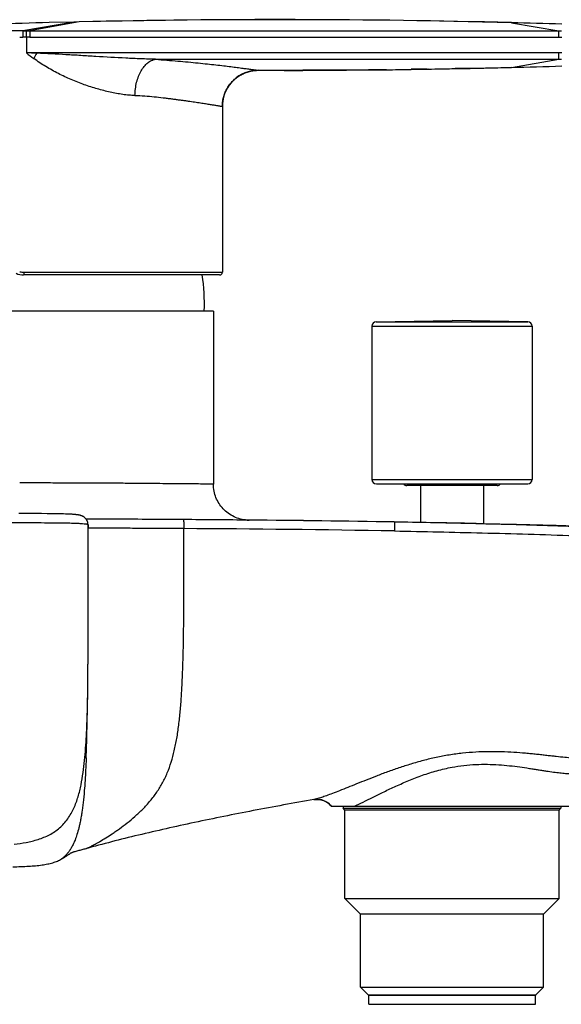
# Model space of a CAD drawing. Header units: millimetres. Extents: x 84 to 582, y -31 to 332.
# Tile 14 of 16: x 456 to 516, y 222 to 332. Entities that reach past the tile are written whole.
import ezdxf

# ---------------------------------------------------------------- set-up
doc = ezdxf.new("R2010")
doc.units = ezdxf.units.MM
doc.header["$LTSCALE"] = 30.734
doc.layers.get('0').update_dxf_attribs({"linetype": 'CONTINUOUS'})

msp = doc.modelspace()

# ---------------------------------------------------------------- linework, layer by layer
at = {"color": 9, "linetype": 'CONTINUOUS'}
for p, q in [((461.87, 331.51), (456.22, 330.52)), ((462.48, 331.53), (456.97, 330.52)), ((510.46, 331.44), (515.71, 330.52)), ((456.22, 330.52), (456.6, 330.52)), ((456.6, 330.52), (456.97, 330.52)), ((515.71, 330.52), (516.04, 330.52)), ((456.63, 329.82), (456.23, 329.82)), ((456.63, 329.82), (456.63, 328.09)), ((456.99, 329.82), (456.63, 329.82)), ((510.46, 326.48), (515.71, 327.4)), ((515.71, 327.4), (516.04, 327.4)), ((456.32, 303.72), (478.37, 303.72)), ((494.97, 297.73), (512.77, 297.73)), ((495.46, 298.23), (512.28, 298.23)), ((494.97, 280.72), (512.77, 280.72)), ((488.55, 245.16), (488.54, 245.16)), ((488.55, 245.16), (488.54, 245.16)), ((488.54, 245.16), (488.54, 245.16)), ((488.54, 245.16), (488.54, 245.16)), ((490.46, 244.42), (490.46, 244.42)), ((490.46, 244.42), (490.46, 244.42)), ((460.53, 238.57), (460.53, 238.57)), ((460.53, 238.57), (460.53, 238.57))]:
    msp.add_line(p, q, dxfattribs=at)
at = {"color": 7, "linetype": 'CONTINUOUS'}
for p, q in [((461.87, 331.51), (459.14, 331.45)), ((462.48, 331.53), (461.87, 331.51)), ((467.26, 331.62), (462.48, 331.53)), ((482.38, 326.15), (483.01, 326.15)), ((483.01, 326.15), (487.58, 326.15)), ((491.74, 326.17), (487.32, 326.15)), ((489.9, 326.16), (487.32, 326.15)), ((487.58, 326.15), (492.16, 326.17)), ((491.95, 326.17), (489.9, 326.16)), ((496.42, 326.21), (491.74, 326.17)), ((494.59, 326.19), (491.95, 326.17)), ((492.16, 326.17), (496.73, 326.22)), ((496.58, 326.22), (494.59, 326.19)), ((496.73, 326.22), (501.31, 326.28)), ((501.21, 326.28), (499.34, 326.25)), ((501.1, 326.28), (499.34, 326.26)), ((501.31, 326.28), (505.9, 326.37)), ((505.84, 326.37), (504.22, 326.34)), ((505.9, 326.37), (510.46, 326.48)), ((478.93, 324.18), (478.99, 324.29)), ((478.37, 322.26), (478.38, 322.38)), ((478.37, 322.15), (478.37, 322.26)), ((478.37, 322.15), (478.37, 303.72)), ((478.38, 322.37), (478.38, 322.38)), ((478.07, 303.42), (456.31, 303.42)), ((477.37, 299.42), (434.37, 299.42)), ((477.37, 299.42), (477.37, 280.19)), ((494.97, 297.73), (494.97, 280.72)), ((495.46, 298.23), (503.87, 298.38)), ((512.28, 298.23), (503.87, 298.38)), ((512.77, 297.73), (512.77, 280.72)), ((495.47, 280.22), (512.27, 280.22)), ((508.87, 280.03), (498.87, 280.03)), ((500.37, 280.03), (500.37, 275.93)), ((507.37, 280.03), (507.37, 275.79)), ((456.71, 276.92), (455.77, 276.92)), ((457.55, 276.92), (456.71, 276.92)), ((458.29, 276.92), (457.55, 276.92)), ((458.92, 276.91), (458.29, 276.92)), ((459.46, 276.91), (458.92, 276.91)), ((459.83, 276.9), (459.46, 276.91)), ((460.19, 276.9), (459.83, 276.9)), ((460.52, 276.89), (460.19, 276.9)), ((460.74, 276.88), (460.52, 276.89)), ((460.94, 276.87), (460.74, 276.88)), ((461.14, 276.87), (460.94, 276.87)), ((461.33, 276.86), (461.14, 276.87)), ((470.89, 276.27), (463.24, 276.31)), ((463.46, 275.68), (463.46, 275.69)), ((463.46, 273.4), (463.46, 275.67)), ((463.46, 275.67), (463.46, 275.37)), ((463.46, 273.29), (463.46, 275.67)), ((463.68, 276.31), (463.57, 276.31)), ((464.62, 276.3), (463.66, 276.31)), ((469.91, 276.28), (464.53, 276.3)), ((481.13, 276.2), (481.33, 276.2)), ((500.37, 275.93), (498.92, 275.96)), ((501.53, 275.91), (500.37, 275.93)), ((507.37, 275.79), (501.49, 275.91)), ((502.19, 275.9), (501.99, 275.9)), ((503.06, 275.88), (502.84, 275.89)), ((503.64, 275.87), (503.41, 275.87)), ((504.57, 275.85), (504.34, 275.85)), ((507.35, 275.79), (506.55, 275.81)), ((508.76, 275.76), (507.37, 275.79)), ((511.04, 275.7), (507.37, 275.79)), ((510.9, 275.7), (508.76, 275.76)), ((463.46, 261.3), (463.46, 273.4)), ((463.45, 259.15), (463.46, 261.3)), ((463.44, 258.56), (463.45, 259.15)), ((463.4, 255.8), (463.42, 256.72)), ((463.37, 254.09), (463.39, 254.92)), ((463.39, 254.92), (463.4, 255.8)), ((463.36, 253.33), (463.37, 254.09)), ((463.34, 252.5), (463.36, 253.33)), ((463.29, 250.83), (463.3, 251.09)), ((488.54, 245.16), (488.54, 245.16)), ((488.54, 245.16), (488.54, 245.16)), ((488.54, 245.16), (488.54, 245.16)), ((488.54, 245.16), (488.54, 245.16)), ((489.65, 245.03), (489.64, 245.04)), ((490.45, 244.42), (517.05, 244.42)), ((491.78, 244.42), (491.78, 244.19)), ((491.78, 244.19), (515.96, 244.19)), ((491.97, 244), (491.78, 244.19)), ((515.77, 244), (491.97, 244)), ((491.97, 234.17), (491.97, 244)), ((515.77, 244), (515.96, 244.19)), ((515.77, 234.17), (515.77, 244)), ((515.96, 244.42), (515.96, 244.19)), ((460.55, 238.58), (460.53, 238.57)), ((460.55, 238.58), (460.57, 238.59)), ((460.57, 238.59), (460.6, 238.61)), ((460.6, 238.61), (460.65, 238.64)), ((460.65, 238.64), (460.69, 238.67)), ((460.69, 238.67), (460.75, 238.7)), ((460.75, 238.7), (460.81, 238.74)), ((460.81, 238.74), (460.88, 238.78)), ((460.88, 238.78), (460.96, 238.84)), ((460.96, 238.84), (461.11, 238.93)), ((461.11, 238.93), (461.16, 238.97)), ((461.16, 238.97), (461.25, 239.03)), ((461.25, 239.03), (461.29, 239.05)), ((461.29, 239.05), (461.33, 239.08)), ((461.33, 239.08), (461.35, 239.09)), ((461.35, 239.09), (461.37, 239.1)), ((461.37, 239.1), (461.39, 239.11)), ((461.39, 239.11), (461.41, 239.12)), ((461.41, 239.12), (461.42, 239.13)), ((461.42, 239.13), (461.44, 239.14)), ((461.44, 239.14), (461.45, 239.15)), ((491.97, 234.17), (515.77, 234.17)), ((493.72, 232.42), (491.97, 234.17)), ((514.02, 232.42), (515.77, 234.17)), ((514.02, 232.42), (493.72, 232.42)), ((493.72, 224.32), (493.72, 232.42)), ((514.02, 224.32), (514.02, 232.42)), ((493.72, 224.32), (514.02, 224.32)), ((494.56, 223.48), (493.72, 224.32)), ((513.18, 223.48), (514.02, 224.32)), ((494.56, 223.48), (513.18, 223.48)), ((494.56, 223.48), (494.56, 223.42)), ((494.56, 223.42), (513.18, 223.42)), ((494.62, 222.42), (494.62, 223.42)), ((513.12, 222.42), (513.12, 223.42)), ((513.18, 223.48), (513.18, 223.42)), ((494.62, 222.42), (513.12, 222.42))]:
    msp.add_line(p, q, dxfattribs=at)
for points in [[(510.46, 331.44), (505.68, 331.55), (500.88, 331.64), (496.08, 331.71), (491.27, 331.75), (486.47, 331.77), (481.67, 331.77), (476.87, 331.74), (472.06, 331.69), (467.26, 331.62)], [(479.46, 324.89), (479.55, 324.98), (479.64, 325.07), (479.73, 325.15), (479.83, 325.23), (479.93, 325.31), (480.03, 325.39), (480.13, 325.46), (480.24, 325.53), (480.35, 325.6), (480.46, 325.66), (480.57, 325.72), (480.68, 325.77), (480.8, 325.82), (480.91, 325.87), (481.03, 325.92), (481.15, 325.96)], [(480.68, 325.77), (480.8, 325.82), (480.91, 325.87)], [(481.03, 325.92), (481.15, 325.96), (481.27, 325.99)], [(481.27, 325.99), (481.4, 326.03), (481.52, 326.05), (481.64, 326.08), (481.77, 326.1), (481.89, 326.12), (482.02, 326.13), (482.15, 326.14), (482.27, 326.15), (482.38, 326.15)], [(478.99, 324.29), (479.06, 324.4), (479.14, 324.5), (479.21, 324.6), (479.29, 324.7), (479.37, 324.79), (479.46, 324.89)], [(479.55, 324.98), (479.64, 325.07), (479.73, 325.15), (479.83, 325.23), (479.93, 325.31), (480.03, 325.39), (480.13, 325.46)], [(480.24, 325.53), (480.35, 325.6), (480.46, 325.66), (480.57, 325.72)], [(478.38, 322.38), (478.39, 322.51), (478.4, 322.63), (478.42, 322.76), (478.44, 322.88), (478.46, 323.01), (478.49, 323.13), (478.53, 323.25), (478.56, 323.38), (478.6, 323.5), (478.65, 323.61), (478.7, 323.73), (478.75, 323.85), (478.81, 323.96), (478.86, 324.07), (478.93, 324.18)], [(463.46, 275.69), (463.46, 275.7), (463.46, 275.72), (463.46, 275.73), (463.45, 275.76), (463.45, 275.78), (463.45, 275.81), (463.44, 275.84), (463.44, 275.87), (463.43, 275.91), (463.42, 275.95), (463.41, 275.99), (463.4, 276.03), (463.38, 276.07), (463.36, 276.11), (463.34, 276.15), (463.32, 276.2), (463.29, 276.24), (463.27, 276.28), (463.24, 276.32), (463.21, 276.35), (463.18, 276.39), (463.15, 276.42), (463.11, 276.45), (463.08, 276.48), (463.05, 276.51), (463.01, 276.53), (462.98, 276.55), (462.95, 276.58), (462.91, 276.6), (462.88, 276.61), (462.85, 276.63), (462.82, 276.64), (462.79, 276.66), (462.76, 276.67), (462.73, 276.68), (462.7, 276.69), (462.67, 276.7), (462.65, 276.71), (462.62, 276.72), (462.59, 276.72), (462.57, 276.73), (462.54, 276.74), (462.51, 276.74), (462.48, 276.75), (462.45, 276.76), (462.43, 276.76), (462.4, 276.77), (462.36, 276.77), (462.33, 276.78), (462.3, 276.78), (462.26, 276.79), (462.23, 276.79), (462.19, 276.8), (462.15, 276.8), (462.1, 276.81), (462.06, 276.81), (462.01, 276.82), (461.95, 276.82), (461.89, 276.82), (461.83, 276.83), (461.76, 276.83), (461.68, 276.84), (461.6, 276.84), (461.52, 276.85), (461.33, 276.86)], [(500.38, 275.93), (500.37, 275.93), (500.37, 275.93)], [(501.99, 275.9), (501.89, 275.9), (501.71, 275.91)], [(502.51, 275.89), (502.4, 275.89), (502.19, 275.9)], [(502.84, 275.89), (502.72, 275.89), (502.51, 275.89)], [(503.41, 275.87), (503.29, 275.88), (503.06, 275.88)], [(503.99, 275.86), (503.87, 275.86), (503.64, 275.87)], [(504.34, 275.85), (504.22, 275.86), (503.99, 275.86)], [(504.91, 275.84), (504.8, 275.84), (504.57, 275.85)], [(505.24, 275.84), (505.14, 275.84), (504.91, 275.84)], [(505.56, 275.83), (505.46, 275.83), (505.24, 275.84)], [(505.96, 275.82), (505.86, 275.82), (505.76, 275.82), (505.56, 275.83)], [(506.23, 275.81), (506.14, 275.82), (505.96, 275.82)], [(506.55, 275.81), (506.48, 275.81), (506.4, 275.81), (506.23, 275.81)], [(507.37, 275.79), (507.37, 275.79), (507.36, 275.79), (507.35, 275.79)], [(564.61, 272.62), (561.47, 272.93), (558.2, 273.24), (554.82, 273.53), (551.32, 273.81), (547.71, 274.07), (544, 274.31), (540.19, 274.54), (536.28, 274.76), (532.28, 274.95), (528.19, 275.13), (524.01, 275.3), (519.76, 275.44), (515.43, 275.58), (511.04, 275.7)], [(463.42, 256.72), (463.42, 257.19), (463.43, 257.66)], [(488.54, 245.16), (488.59, 245.17), (488.67, 245.18), (488.74, 245.18), (488.81, 245.19), (488.88, 245.19), (488.95, 245.19), (489.03, 245.18), (489.1, 245.18), (489.17, 245.17), (489.24, 245.16), (489.31, 245.14), (489.39, 245.12), (489.46, 245.1), (489.53, 245.08), (489.6, 245.06), (489.67, 245.03), (489.73, 245), (489.8, 244.97), (489.87, 244.93), (489.93, 244.89), (489.99, 244.85), (490.05, 244.81), (490.11, 244.76), (490.17, 244.72), (490.23, 244.67), (490.28, 244.62), (490.33, 244.57), (490.38, 244.51), (490.42, 244.46), (490.45, 244.42)], [(461.45, 239.15), (461.46, 239.16), (461.47, 239.16)]]:
    msp.add_lwpolyline(points, dxfattribs=at)
for centre, radius, start, end in [((484.62, -668.25), 1000.02, 91.46012, 92.14244), ((484.62, -668.26), 1000.04, 88.51931, 91.2686), ((484.62, -668.21), 999.98, 88.19904, 88.51925), ((482.37, 322.15), 4, 89.8721, 176.5912), ((484.62, 1326.24), 1000.09, 269.87162, 270.03463), ((484.62, 1326.24), 1000.1, 270.03463, 270.15449), ((484.62, 1326.17), 1000.03, 270.68497, 270.84316), ((484.62, 1326.11), 999.96, 270.95032, 271.12287), ((484.62, 1326.01), 999.86, 271.21576, 271.48074), ((484.62, 1326.12), 999.98, 271.48075, 271.80097), ((482.37, 322.15), 3.99, 176.8073, 179.9989), ((482.38, 322.15), 4.01, 176.6368, 176.8097), ((456.31, 305.42), 2, 245, 270), ((454.38, 300.12), 22, 358.1821, 8.6328), ((478.07, 303.72), 0.3, 270, 360), ((495.47, 297.73), 0.5, 91, 180), ((512.27, 297.73), 0.5, 0, 89), ((495.47, 280.72), 0.5, 180, 270), ((498.87, 280.53), 0.5, 217.4932, 270), ((508.87, 280.53), 0.5, 270, 322.5068), ((512.27, 280.72), 0.5, 270, 360), ((452.51, -2758.37), 3034.7, 89.65306, 89.79741), ((456.9, -2336.89), 2613.2, 89.46418, 89.62378), ((461.78, -1834.85), 2111.14, 89.03176, 89.4694), ((463.4, -1711.21), 1987.49, 89.01803, 89.48301), ((473.17, -1082.7), 1358.9, 88.80564, 88.97554), ((152.1, 261.56), 311.36, 359.2826, 359.4479), ((290.03, 256.44), 173.35, 357.8022, 358.6991), ((488.87, 243.17), 2.02, 67.6003, 77.2414), ((488.88, 243.18), 2.01, 56.3786, 67.3198)]:
    msp.add_arc(centre, radius, start, end, dxfattribs=at)
at = {"color": 9, "linetype": 'CONTINUOUS'}
for centre, radius, start, end in [((455.97, 426.82), 97, 269.9398, 270.1518), ((448.18, 108.46), 219.79, 87.5012, 87.7986), ((467.77, 341.54), 17.47, 230.3595, 233.7435), ((467.89, 322.03), 11.78, 149.2594, 152.5284), ((456.32, 305.47), 1.75, 255.0908, 269.9903), ((461.67, -1880.29), 2155.58, 89.04804, 89.66998), ((488.88, 243.23), 1.96, 97.9743, 99.7996), ((488.88, 243.21), 1.98, 96.8977, 97.9769)]:
    msp.add_arc(centre, radius, start, end, dxfattribs=at)
for points, knots in [([(456.22, 330.52), (454.78, 330.52), (451.96, 330.51), (448.48, 330.51), (445.82, 330.5), (443.96, 330.5), (442.21, 330.5), (440.6, 330.5), (439.14, 330.5), (437.85, 330.5), (436.88, 330.49), (436.19, 330.49), (435.75, 330.49), (435.36, 330.49), (435.01, 330.49), (434.72, 330.49), (434.48, 330.49), (434.32, 330.49), (434.21, 330.49), (434.15, 330.49), (434.1, 330.49), (434.07, 330.49), (434.05, 330.49), (434.04, 330.49), (434.04, 330.49)], [0, 0, 0, 0, 0.194399, 0.381659, 0.470318, 0.554504, 0.633387, 0.706206, 0.772233, 0.830834, 0.881422, 0.90356, 0.923519, 0.941244, 0.956699, 0.969846, 0.980652, 0.989084, 0.992405, 0.995127, 0.997249, 0.99877, 0.999687, 1, 1, 1, 1]), ([(456.22, 330.52), (456.22, 330.52), (456.22, 330.51), (456.22, 330.5), (456.22, 330.48), (456.22, 330.44), (456.22, 330.38), (456.23, 330.29), (456.23, 330.18), (456.23, 330.03), (456.23, 329.9), (456.23, 329.82)], [0, 0, 0, 0, 0.011683, 0.031127, 0.058673, 0.094649, 0.192288, 0.321531, 0.476275, 0.647583, 1, 1, 1, 1]), ([(456.63, 329.82), (456.63, 329.87), (456.63, 329.95), (456.62, 330.07), (456.62, 330.19), (456.62, 330.29), (456.62, 330.37), (456.61, 330.44), (456.61, 330.47), (456.61, 330.49), (456.61, 330.51), (456.6, 330.52), (456.6, 330.52)], [0, 0, 0, 0, 0.184073, 0.36191, 0.527481, 0.675174, 0.799986, 0.897705, 0.935344, 0.965068, 0.986654, 1, 1, 1, 1]), ([(456.97, 330.52), (461.86, 330.53), (471.65, 330.53), (486.34, 330.53), (501.03, 330.53), (510.82, 330.52), (515.71, 330.52)], [0, 0, 0, 0, 0.250007, 0.50001, 0.750007, 1, 1, 1, 1]), ([(456.97, 330.52), (456.97, 330.52), (456.97, 330.51), (456.97, 330.49), (456.98, 330.47), (456.98, 330.44), (456.98, 330.38), (456.98, 330.29), (456.99, 330.19), (456.99, 330.07), (456.99, 329.95), (456.99, 329.87), (456.99, 329.82)], [0, 0, 0, 0, 0.013502, 0.035218, 0.065047, 0.102766, 0.200575, 0.325391, 0.473013, 0.638454, 0.816119, 1, 1, 1, 1]), ([(515.73, 329.82), (515.73, 329.86), (515.73, 329.95), (515.73, 330.07), (515.73, 330.19), (515.73, 330.29), (515.72, 330.37), (515.72, 330.43), (515.72, 330.47), (515.72, 330.49), (515.71, 330.51), (515.71, 330.52), (515.71, 330.52)], [0, 0, 0, 0, 0.184168, 0.362086, 0.527716, 0.675437, 0.800245, 0.897919, 0.93552, 0.965197, 0.986725, 1, 1, 1, 1]), ([(456.99, 329.82), (461.89, 329.83), (471.68, 329.84), (486.36, 329.84), (501.05, 329.84), (510.84, 329.83), (515.73, 329.82)], [0, 0, 0, 0, 0.25, 0.5, 0.750001, 1, 1, 1, 1]), ([(515.73, 328.09), (510.81, 328.09), (500.96, 328.08), (486.18, 328.08), (471.4, 328.08), (461.55, 328.09), (456.63, 328.09)], [0, 0, 0, 0, 0.249999, 0.5, 0.75, 1, 1, 1, 1]), ([(515.71, 327.4), (515.71, 327.4), (515.71, 327.41), (515.72, 327.42), (515.72, 327.44), (515.72, 327.48), (515.72, 327.54), (515.73, 327.63), (515.73, 327.73), (515.73, 327.84), (515.73, 327.97), (515.73, 328.05), (515.73, 328.09)], [0, 0, 0, 0, 0.013271, 0.034796, 0.064471, 0.10207, 0.199742, 0.324549, 0.472272, 0.637905, 0.815827, 1, 1, 1, 1]), ([(468.67, 323.36), (468.45, 323.36), (467.99, 323.39), (467.31, 323.46), (466.61, 323.58), (465.67, 323.77), (464.47, 324.08), (463.03, 324.54), (461.58, 325.11), (460.15, 325.77), (458.76, 326.55), (457.87, 327.14), (457.44, 327.46)], [0, 0, 0, 0, 0.055458, 0.112271, 0.170371, 0.229669, 0.351454, 0.476858, 0.605113, 0.735492, 0.867319, 1, 1, 1, 1]), ([(470.96, 327.39), (470.41, 327.39), (469.31, 327.42), (467.09, 327.52), (464.88, 327.65), (462.66, 327.79), (460.48, 327.92), (458.85, 328), (457.77, 328.05)], [0, 0, 0, 0, 0.124637, 0.250601, 0.50343, 0.629297, 0.75426, 1, 1, 1, 1]), ([(468.67, 323.36), (468.67, 323.61), (468.71, 324.1), (468.84, 324.81), (469.05, 325.48), (469.32, 326.08), (469.67, 326.59), (470.06, 326.99), (470.43, 327.22), (470.73, 327.34), (470.89, 327.38), (470.96, 327.39)], [0, 0, 0, 0, 0.149732, 0.296471, 0.43727, 0.569661, 0.691934, 0.803483, 0.90519, 0.953241, 1, 1, 1, 1]), ([(470.96, 327.39), (478.42, 327.38), (489.61, 327.38), (504.52, 327.39), (511.98, 327.39), (515.71, 327.4)], [0, 0, 0, 0, 0.500007, 0.750005, 1, 1, 1, 1]), ([(470.96, 327.39), (471.38, 327.35), (472.2, 327.28), (473.4, 327.18), (474.56, 327.08), (475.65, 326.97), (476.68, 326.86), (477.63, 326.76), (478.5, 326.66), (479.29, 326.56), (479.99, 326.47), (480.61, 326.39), (481.06, 326.33), (481.38, 326.29), (481.59, 326.26), (481.77, 326.23), (481.93, 326.21), (482.07, 326.19), (482.18, 326.18), (482.25, 326.16), (482.3, 326.16), (482.33, 326.15), (482.35, 326.15), (482.37, 326.15), (482.37, 326.15), (482.38, 326.15), (482.38, 326.15)], [0, 0, 0, 0, 0.108639, 0.214192, 0.315691, 0.412001, 0.501865, 0.584825, 0.661188, 0.730694, 0.792745, 0.846899, 0.893072, 0.913158, 0.931226, 0.947252, 0.961214, 0.973084, 0.982833, 0.990447, 0.993425, 0.995831, 0.997675, 0.998982, 0.999759, 1, 1, 1, 1]), ([(468.67, 323.36), (469.03, 323.35), (469.74, 323.32), (470.78, 323.23), (471.61, 323.13), (472.25, 323.05), (472.71, 322.99), (473.15, 322.93), (473.57, 322.87), (473.98, 322.82), (474.38, 322.77), (474.75, 322.71), (475.22, 322.65), (475.76, 322.57), (476.27, 322.49), (476.64, 322.43), (476.9, 322.39), (477.13, 322.35), (477.34, 322.32), (477.53, 322.29), (477.71, 322.26), (477.86, 322.23), (477.99, 322.21), (478.09, 322.19), (478.16, 322.18), (478.2, 322.18), (478.24, 322.17), (478.28, 322.16), (478.3, 322.16), (478.32, 322.15), (478.34, 322.15), (478.35, 322.15), (478.35, 322.15), (478.36, 322.15), (478.36, 322.15), (478.37, 322.15), (478.37, 322.15), (478.37, 322.15), (478.37, 322.15), (478.37, 322.15), (478.37, 322.15)], [0, 0, 0, 0, 0.111457, 0.218093, 0.319443, 0.367996, 0.415058, 0.460572, 0.504483, 0.546752, 0.587353, 0.626257, 0.66342, 0.732379, 0.793948, 0.82188, 0.847871, 0.871889, 0.89391, 0.913911, 0.931869, 0.947761, 0.961572, 0.973286, 0.978352, 0.982889, 0.986894, 0.990368, 0.993308, 0.995716, 0.996719, 0.997589, 0.998326, 0.998928, 0.999397, 0.999732, 0.999849, 0.999933, 0.999983, 1, 1, 1, 1]), ([(456.32, 303.72), (456.32, 303.71), (456.32, 303.69), (456.32, 303.66), (456.32, 303.64), (456.32, 303.6), (456.32, 303.56), (456.32, 303.52), (456.32, 303.49), (456.32, 303.47), (456.32, 303.46), (456.32, 303.45), (456.32, 303.44), (456.32, 303.43), (456.31, 303.43), (456.31, 303.42), (456.31, 303.42), (456.31, 303.42), (456.31, 303.42)], [0, 0, 0, 0, 0.097903, 0.194939, 0.290027, 0.382353, 0.555093, 0.706514, 0.772374, 0.830803, 0.881237, 0.923195, 0.956277, 0.980176, 0.988616, 0.994699, 0.998441, 1, 1, 1, 1]), ([(477.37, 280.19), (477.37, 280.19), (477.37, 280.19), (477.37, 280.19), (477.37, 280.19), (477.37, 280.19), (477.36, 280.19), (477.36, 280.19), (477.36, 280.19), (477.35, 280.19), (477.34, 280.19), (477.33, 280.19), (477.31, 280.19), (477.29, 280.19), (477.27, 280.19), (477.24, 280.19), (477.2, 280.19), (477.13, 280.19), (477.05, 280.19), (476.95, 280.19), (476.84, 280.19), (476.72, 280.2), (476.59, 280.2), (476.38, 280.2), (476.1, 280.2), (475.72, 280.21), (475.29, 280.21), (474.82, 280.22), (474.3, 280.22), (473.73, 280.23), (473.13, 280.23), (472.23, 280.24), (471.02, 280.25), (469.47, 280.26), (467.78, 280.28), (465.97, 280.29), (464.07, 280.3), (462.09, 280.31), (460.4, 280.31), (459.2, 280.32), (458.5, 280.32), (457.98, 280.32), (457.45, 280.32), (456.93, 280.32), (456.4, 280.32), (456.05, 280.33), (455.87, 280.33)], [0, 0, 0, 0, 0.000019, 0.000042, 0.000075, 0.000169, 0.000301, 0.000471, 0.000678, 0.000922, 0.001205, 0.001882, 0.00271, 0.003688, 0.004816, 0.006093, 0.007521, 0.010824, 0.014723, 0.019215, 0.024299, 0.02997, 0.036226, 0.043062, 0.058459, 0.076124, 0.096015, 0.118083, 0.142277, 0.168537, 0.196799, 0.226997, 0.292901, 0.365614, 0.444437, 0.52861, 0.617322, 0.709719, 0.804912, 0.853272, 0.877591, 0.901984, 0.926436, 0.950933, 0.97546, 1, 1, 1, 1]), ([(447.76, 275.85), (448.7, 275.86), (450.76, 275.88), (453.4, 275.91), (455.68, 275.92), (457.39, 275.92), (458.96, 275.91), (460.3, 275.9), (461.34, 275.88), (462.1, 275.86), (462.63, 275.83), (462.95, 275.81), (463.13, 275.79), (463.23, 275.78), (463.3, 275.76), (463.36, 275.75), (463.39, 275.74), (463.43, 275.72), (463.44, 275.71), (463.45, 275.7)], [0, 0, 0, 0, 0.179645, 0.392271, 0.504592, 0.615539, 0.718029, 0.804995, 0.871097, 0.917586, 0.949947, 0.971675, 0.979385, 0.985395, 0.989991, 0.993428, 0.995943, 0.997753, 1, 1, 1, 1]), ([(463.45, 275.7), (463.45, 275.7), (463.46, 275.69), (463.46, 275.68), (463.46, 275.67)], [0, 0, 0, 0, 0.547714, 1, 1, 1, 1]), ([(474.06, 276.25), (474.06, 276.25), (474.06, 276.25), (474.06, 276.25), (474.06, 276.24), (474.06, 276.23), (474.07, 276.21), (474.07, 276.17), (474.07, 276.13), (474.07, 276.08), (474.08, 276.02), (474.08, 275.96), (474.08, 275.89), (474.08, 275.78), (474.08, 275.63), (474.08, 275.45), (474.08, 275.32), (474.08, 275.25)], [0, 0, 0, 0, 0.002139, 0.006321, 0.012856, 0.021761, 0.046525, 0.080205, 0.122324, 0.172392, 0.229911, 0.29438, 0.365297, 0.44216, 0.61171, 0.799, 1, 1, 1, 1]), ([(497.46, 275.98), (497.46, 275.98), (497.46, 275.98), (497.47, 275.98), (497.47, 275.96), (497.47, 275.94), (497.47, 275.91), (497.48, 275.86), (497.48, 275.81), (497.48, 275.76), (497.48, 275.69), (497.48, 275.62), (497.48, 275.51), (497.48, 275.36), (497.48, 275.18), (497.48, 275.05), (497.48, 274.99)], [0, 0, 0, 0, 0.002081, 0.006023, 0.020663, 0.044598, 0.077716, 0.119717, 0.170178, 0.228589, 0.294374, 0.366905, 0.445505, 0.617937, 0.805181, 1, 1, 1, 1]), ([(537.42, 274.62), (536, 274.7), (533.11, 274.85), (527.18, 275.13), (519.6, 275.42), (510.52, 275.7), (504.47, 275.84), (501.49, 275.91)], [0, 0, 0, 0, 0.118568, 0.241467, 0.495272, 0.751445, 1, 1, 1, 1]), ([(463.21, 239.7), (463.21, 239.71), (463.23, 239.71), (463.26, 239.72), (463.31, 239.74), (463.38, 239.77), (463.46, 239.81), (463.56, 239.86), (463.69, 239.92), (463.84, 240), (464.03, 240.1), (464.35, 240.28), (464.82, 240.54), (465.46, 240.92), (466.04, 241.3), (466.55, 241.64), (467.1, 242.03), (467.82, 242.57), (468.68, 243.29), (469.4, 243.96), (469.96, 244.55), (470.36, 245.01), (470.75, 245.49), (471.22, 246.15), (471.65, 246.85), (472.02, 247.57), (472.35, 248.33), (472.71, 249.33), (473.05, 250.61), (473.33, 251.98), (473.54, 253.45), (473.71, 255), (473.83, 256.61), (473.92, 258.28), (473.99, 260.01), (474.04, 261.78), (474.08, 264.21), (474.09, 266.71), (474.1, 269.26), (474.1, 271.91), (474.09, 273.91), (474.08, 275.25)], [0, 0, 0, 0, 0.000357, 0.001264, 0.002652, 0.004456, 0.006667, 0.009427, 0.012902, 0.017256, 0.022617, 0.028965, 0.0444, 0.06314, 0.084797, 0.096607, 0.109013, 0.135462, 0.163885, 0.193897, 0.209238, 0.224651, 0.240035, 0.255332, 0.285811, 0.301104, 0.316498, 0.347911, 0.380847, 0.415932, 0.453127, 0.492138, 0.532721, 0.57472, 0.61797, 0.662328, 0.70766, 0.801145, 0.849624, 0.899322, 1, 1, 1, 1]), ([(474.08, 275.25), (473.36, 275.25), (472.27, 275.26), (470.82, 275.27), (469.74, 275.28), (468.68, 275.28), (467.65, 275.29), (466.69, 275.29), (465.82, 275.3), (465.09, 275.3), (464.52, 275.31), (464.15, 275.31), (463.92, 275.31), (463.79, 275.31), (463.69, 275.32), (463.62, 275.32), (463.56, 275.32), (463.52, 275.32), (463.49, 275.32), (463.47, 275.32), (463.46, 275.32), (463.46, 275.32), (463.46, 275.32)], [0, 0, 0, 0, 0.205321, 0.30771, 0.409475, 0.509815, 0.607282, 0.699212, 0.781803, 0.851064, 0.904776, 0.943292, 0.957625, 0.96921, 0.978381, 0.985442, 0.990698, 0.994459, 0.997019, 0.998646, 0.999575, 1, 1, 1, 1]), ([(497.48, 274.99), (500.73, 274.93), (507.38, 274.79), (515.76, 274.54), (522.58, 274.3), (527.64, 274.09), (532.58, 273.85), (535.83, 273.67), (537.42, 273.58)], [0, 0, 0, 0, 0.243665, 0.499874, 0.62878, 0.756141, 0.8804, 1, 1, 1, 1]), ([(455.24, 240.2), (455.7, 240.25), (456.59, 240.38), (457.7, 240.65), (458.56, 240.96), (459.18, 241.24), (459.76, 241.59), (460.31, 242), (460.79, 242.48), (461.22, 243.01), (461.58, 243.59), (461.89, 244.2), (462.15, 244.83), (462.36, 245.48), (462.54, 246.14), (462.73, 247.03), (462.92, 248.15), (463.08, 249.5), (463.2, 250.86), (463.28, 252.22), (463.34, 253.58), (463.4, 255.39), (463.42, 256.76), (463.43, 257.66)], [0, 0, 0, 0, 0.062498, 0.124978, 0.156227, 0.187474, 0.218717, 0.249957, 0.281196, 0.312437, 0.343682, 0.37493, 0.406181, 0.437433, 0.468687, 0.499942, 0.562444, 0.624951, 0.687458, 0.749966, 0.812475, 0.874983, 1, 1, 1, 1]), ([(519.38, 249.67), (519.33, 249.67), (519.18, 249.66), (518.88, 249.66), (518.44, 249.67), (517.99, 249.7), (517.57, 249.73), (517.06, 249.77), (516.35, 249.84), (515.59, 249.92), (514.93, 249.99), (514.39, 250.05), (513.83, 250.12), (513.25, 250.18), (512.65, 250.24), (511.81, 250.32), (510.72, 250.41), (509.35, 250.47), (507.94, 250.49), (506.49, 250.44), (505.27, 250.34), (504.29, 250.22), (503.55, 250.11), (502.83, 249.98), (501.87, 249.79), (500.69, 249.51), (499.31, 249.11), (497.98, 248.69), (496.71, 248.24), (495.5, 247.78), (494.37, 247.34), (493.3, 246.91), (492.32, 246.51), (491.43, 246.16), (490.64, 245.85), (489.97, 245.6), (489.42, 245.41), (489.01, 245.28), (488.73, 245.21), (488.6, 245.17), (488.55, 245.16)], [0, 0, 0, 0, 0.004897, 0.014328, 0.028195, 0.046299, 0.056877, 0.068448, 0.094516, 0.124368, 0.140612, 0.157657, 0.175424, 0.193848, 0.212913, 0.2326, 0.273693, 0.316824, 0.361589, 0.407464, 0.454013, 0.477428, 0.500849, 0.524218, 0.547484, 0.593561, 0.638833, 0.682947, 0.725524, 0.766233, 0.804843, 0.841161, 0.874804, 0.90518, 0.931851, 0.954604, 0.973003, 0.986729, 0.995722, 1, 1, 1, 1]), ([(463.25, 249.79), (463.23, 249.2), (463.18, 248.1), (463.08, 246.54), (462.96, 245.17), (462.83, 244.15), (462.72, 243.41), (462.63, 242.91), (462.54, 242.45), (462.41, 241.91), (462.25, 241.31), (462.03, 240.7), (461.81, 240.19), (461.6, 239.78), (461.38, 239.45), (461.17, 239.17), (460.97, 238.95), (460.79, 238.78), (460.65, 238.66), (460.58, 238.6), (460.55, 238.58)], [0, 0, 0, 0, 0.14867, 0.2812, 0.3963, 0.497131, 0.542964, 0.58576, 0.6255, 0.66221, 0.727165, 0.782001, 0.828035, 0.86656, 0.899428, 0.928424, 0.953953, 0.97556, 0.991362, 1, 1, 1, 1]), ([(493.04, 244.42), (493.36, 244.57), (494.05, 244.91), (495.14, 245.45), (496.35, 246.05), (497.67, 246.67), (499.09, 247.29), (500.6, 247.88), (502.2, 248.39), (503.31, 248.65), (503.87, 248.75)], [0, 0, 0, 0, 0.091534, 0.196276, 0.312157, 0.43733, 0.570198, 0.709313, 0.853184, 1, 1, 1, 1]), ([(503.87, 248.75), (504.31, 248.84), (505.18, 248.97), (506.5, 249.07), (507.79, 249.09), (509.04, 249.04), (510.24, 248.93), (511.37, 248.79), (512.27, 248.66), (512.96, 248.55), (513.44, 248.47), (513.9, 248.4), (514.46, 248.31), (515.11, 248.22), (515.82, 248.13), (516.34, 248.08), (516.7, 248.05), (516.93, 248.04), (517.13, 248.03), (517.3, 248.02), (517.44, 248.02), (517.54, 248.02), (517.62, 248.03), (517.66, 248.03), (517.67, 248.03)], [0, 0, 0, 0, 0.09595, 0.191142, 0.284496, 0.375029, 0.461883, 0.54433, 0.62172, 0.658325, 0.693435, 0.726977, 0.758879, 0.817479, 0.868696, 0.912062, 0.930676, 0.947186, 0.961551, 0.973736, 0.983706, 0.991424, 0.996863, 1, 1, 1, 1]), ([(488.64, 245.18), (488.8, 245.19), (489.05, 245.19), (489.38, 245.13), (489.62, 245.05), (489.86, 244.94), (490.08, 244.8), (490.28, 244.62), (490.4, 244.49), (490.46, 244.42)], [0, 0, 0, 0, 0.234843, 0.358345, 0.485007, 0.613572, 0.742866, 0.872014, 1, 1, 1, 1])]:
    msp.add_open_spline(points, degree=3, knots=knots, dxfattribs=at)
for points in [[(515.73, 329.82), (515.84, 329.82), (515.95, 329.82), (516.06, 329.82)], [(516.06, 328.1), (515.95, 328.1), (515.84, 328.09), (515.73, 328.09)]]:
    msp.add_open_spline(points, degree=3, dxfattribs=at)
at = {"color": 7, "linetype": 'CONTINUOUS'}
for points, knots in [([(481.13, 276.2), (480.88, 276.21), (480.37, 276.29), (479.66, 276.55), (479.01, 276.93), (478.44, 277.43), (477.98, 278.02), (477.64, 278.69), (477.42, 279.42), (477.37, 279.93), (477.37, 280.19)], [0, 0, 0, 0, 0.126561, 0.251614, 0.375759, 0.499423, 0.623169, 0.74751, 0.872886, 1, 1, 1, 1]), ([(474.06, 276.25), (473.79, 276.25), (472.74, 276.26), (471.68, 276.27), (470.89, 276.27)], [0, 0, 0, 0, 0.250256, 1, 1, 1, 1]), ([(564.62, 272.62), (560.74, 273.02), (552.65, 273.75), (539.9, 274.6), (525.87, 275.26), (516.06, 275.57), (510.9, 275.7)], [0, 0, 0, 0, 0.21726, 0.453008, 0.712259, 1, 1, 1, 1]), ([(463.45, 259.5), (463.46, 260.68), (463.46, 263.05), (463.46, 265.42), (463.46, 266.61)], [0, 0, 0, 0, 0.5, 1, 1, 1, 1]), ([(488.54, 245.16), (486.29, 244.77), (481.86, 243.96), (476.38, 242.86), (472.14, 241.93), (469.07, 241.22), (466.1, 240.48), (464.16, 239.97), (463.21, 239.7)], [0, 0, 0, 0, 0.26432, 0.521288, 0.645979, 0.767595, 0.885734, 1, 1, 1, 1]), ([(488.54, 245.16), (488.54, 245.16), (488.54, 245.16), (488.54, 245.16), (488.54, 245.16)], [0, 0, 0, 0, 0.280413, 1, 1, 1, 1]), ([(490.45, 244.43), (490.42, 244.47), (490.28, 244.63), (490.12, 244.77), (489.99, 244.85)], [0, 0, 0, 0, 0.250389, 1, 1, 1, 1]), ([(463.21, 239.7), (463.06, 239.66), (462.84, 239.6), (462.55, 239.52), (462.33, 239.46), (462.11, 239.4), (461.92, 239.35), (461.78, 239.31), (461.67, 239.26), (461.57, 239.22), (461.5, 239.18), (461.47, 239.16)], [0, 0, 0, 0, 0.249989, 0.374984, 0.499979, 0.624973, 0.749971, 0.812478, 0.874988, 0.937501, 1, 1, 1, 1]), ([(455.09, 237.7), (455.4, 237.7), (455.99, 237.72), (456.84, 237.76), (457.62, 237.81), (458.33, 237.89), (458.96, 238), (459.54, 238.14), (460.07, 238.32), (460.38, 238.48), (460.53, 238.57)], [0, 0, 0, 0, 0.167359, 0.32016, 0.459456, 0.586403, 0.702276, 0.808527, 0.906991, 1, 1, 1, 1])]:
    msp.add_open_spline(points, degree=3, knots=knots, dxfattribs=at)
msp.add_open_spline([(463.46, 268.97), (463.46, 270.41), (463.46, 271.85), (463.46, 273.29)], degree=3, dxfattribs=at)

doc.saveas('drawing.dxf')
